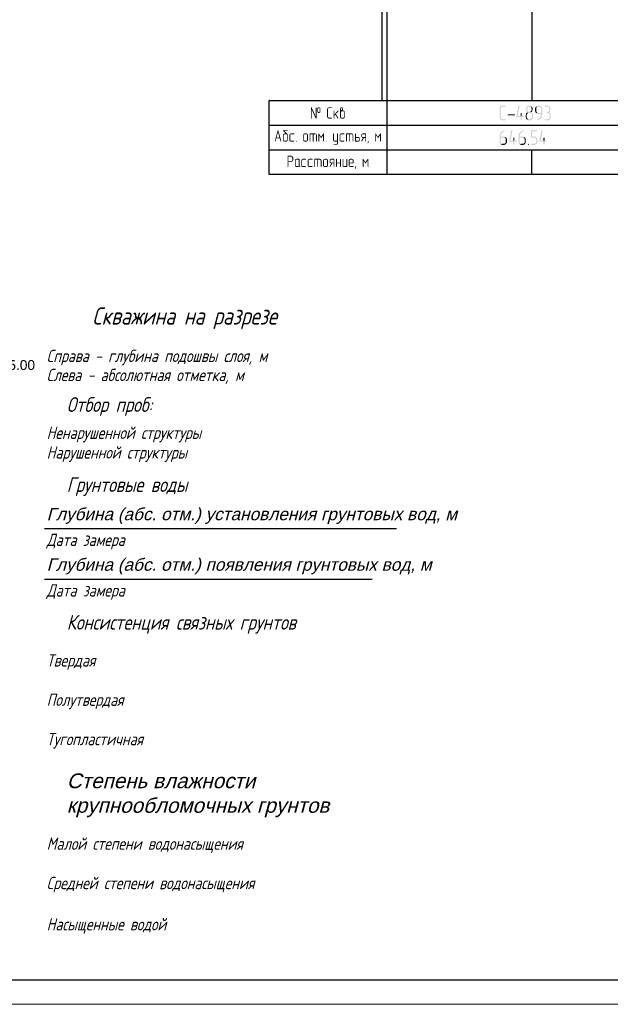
# Model space of a CAD drawing. Header units: millimetres. Extents: x -93479 to 1057970, y -66333 to 172656.
# Tile 102 of 256: x 200107 to 212120, y 1656 to 21665. Entities that reach past the tile are written whole.
import ezdxf

# ---------------------------------------------------------------- set-up
doc = ezdxf.new("R2010")
doc.units = ezdxf.units.MM
doc.linetypes.add('CONTI', pattern=[1, 0, 1])
for name, color, linetype in [('CUT_LIT', 7, 'CONTI'), ('PDF _Геометрия', 7, 'Continuous'), ('PDF _Сплошная заливка', 7, 'Continuous'), ('ТОЛСТЫЕ_ОСНОВНЫЕ', 6, 'Continuous')]:
    doc.layers.add(name, color=color, linetype=linetype)
doc.layers.add('ТОНКИЕ', color=7, linetype='Continuous', lineweight=9)
doc.styles.get("Standard").update_dxf_attribs({"font": 'arial.ttf'})

# ---------------------------------------------------------------- blocks, each defined once
blk = doc.blocks.new('*U1959')
at = {"layer": 'ТОЛСТЫЕ_ОСНОВНЫЕ', "color": 7}
blk.add_lwpolyline([(20, 5), (1256, 5), (1256, 589), (20, 589)], close=True, dxfattribs=at)
at = {"layer": 'ТОНКИЕ', "color": 7}
blk.add_lwpolyline([(0, 0), (1261, 0), (1261, 594), (0, 594)], close=True, dxfattribs=at)
blk = doc.blocks.new('геология3')
at = {"layer": 'PDF _Сплошная заливка', "transparency": 33554559}
for points in [[(58.1794, -22.3248), (58.1761, -22.3265), (58.1761, -22.3282), (58.1828, -22.3432), (58.2144, -22.4132), (58.2161, -22.4148), (58.2178, -22.4148), (58.2194, -22.4132), (58.2211, -22.4115), (58.2144, -22.3965), (58.1828, -22.3265), (58.1811, -22.3248)], [(58.1761, -22.3282), (58.1761, -22.4132), (58.1794, -22.4148), (58.1811, -22.4148), (58.1828, -22.4115), (58.1828, -22.3432)], [(58.2178, -22.3248), (58.2161, -22.3265), (58.2144, -22.3282), (58.2144, -22.3965), (58.2211, -22.4115), (58.2211, -22.3282), (58.2194, -22.3265), (58.2194, -22.3248)], [(58.2394, -22.3248), (58.2378, -22.3248), (58.2344, -22.3265), (58.2328, -22.3265), (58.2311, -22.3282), (58.2294, -22.3298), (58.2278, -22.3315), (58.2278, -22.3615), (58.2294, -22.3648), (58.2394, -22.3632), (58.2378, -22.3632), (58.2361, -22.3615), (58.2344, -22.3598), (58.2344, -22.3565), (58.2344, -22.3348), (58.2361, -22.3332), (58.2378, -22.3315), (58.2394, -22.3315), (58.2511, -22.3298), (58.2494, -22.3282), (58.2461, -22.3265), (58.2444, -22.3248), (58.2428, -22.3248)], [(58.2511, -22.3298), (58.2394, -22.3315), (58.2428, -22.3315), (58.2444, -22.3332), (58.2461, -22.3348), (58.2461, -22.3382), (58.2461, -22.3598), (58.2444, -22.3615), (58.2428, -22.3632), (58.2394, -22.3632), (58.2294, -22.3648), (58.2311, -22.3665), (58.2328, -22.3682), (58.2361, -22.3698), (58.2428, -22.3698), (58.2461, -22.3682), (58.2478, -22.3682), (58.2494, -22.3665), (58.2511, -22.3648), (58.2511, -22.3632), (58.2528, -22.3598), (58.2528, -22.3332)], [(58.3411, -22.3248), (58.3194, -22.3248), (58.3178, -22.3265), (58.3161, -22.3282), (58.3128, -22.3282), (58.3111, -22.3298), (58.3094, -22.3332), (58.3078, -22.3348), (58.3078, -22.3365), (58.3061, -22.3398), (58.3061, -22.4015), (58.3078, -22.4032), (58.3078, -22.4048), (58.3094, -22.4082), (58.3111, -22.4098), (58.3128, -22.4115), (58.3161, -22.4132), (58.3178, -22.4132), (58.3211, -22.4148), (58.3411, -22.4148), (58.3428, -22.4132), (58.3444, -22.4132), (58.3444, -22.4098), (58.3411, -22.4082), (58.3228, -22.4082), (58.3194, -22.4065), (58.3178, -22.4065), (58.3161, -22.4048), (58.3144, -22.4032), (58.3128, -22.3998), (58.3128, -22.3398), (58.3144, -22.3365), (58.3161, -22.3348), (58.3178, -22.3332), (58.3194, -22.3315), (58.3411, -22.3315), (58.3428, -22.3298), (58.3444, -22.3298), (58.3444, -22.3265)], [(58.3611, -22.3498), (58.3578, -22.3515), (58.3578, -22.3532), (58.3578, -22.4132), (58.3594, -22.4132), (58.3611, -22.4148), (58.3628, -22.4148), (58.3644, -22.4115), (58.3644, -22.3915), (58.3711, -22.3832), (58.3644, -22.3815), (58.3644, -22.3532), (58.3628, -22.3515)], [(58.3928, -22.3515), (58.3911, -22.3515), (58.3644, -22.3815), (58.3711, -22.3832), (58.3894, -22.4132), (58.3928, -22.4148), (58.3944, -22.4132), (58.3961, -22.4115), (58.3961, -22.4098), (58.3761, -22.3782), (58.3961, -22.3565), (58.3961, -22.3515)], [(58.4228, -22.3248), (58.4194, -22.3248), (58.4161, -22.3265), (58.4144, -22.3265), (58.4128, -22.3282), (58.4111, -22.3298), (58.4111, -22.3315), (58.4094, -22.3348), (58.4094, -22.4048), (58.4111, -22.4065), (58.4111, -22.4098), (58.4128, -22.4115), (58.4144, -22.4132), (58.4178, -22.4132), (58.4194, -22.4148), (58.4378, -22.4148), (58.4394, -22.4132), (58.4428, -22.4132), (58.4444, -22.4115), (58.4461, -22.4082), (58.4194, -22.4082), (58.4178, -22.4065), (58.4161, -22.4048), (58.4161, -22.3615), (58.4178, -22.3582), (58.4194, -22.3582), (58.4228, -22.3565), (58.4461, -22.3565), (58.4444, -22.3548), (58.4428, -22.3532), (58.4394, -22.3515), (58.4378, -22.3515), (58.4344, -22.3498), (58.4161, -22.3498), (58.4161, -22.3348), (58.4178, -22.3332), (58.4194, -22.3315), (58.4228, -22.3315), (58.4328, -22.3298), (58.4311, -22.3282), (58.4294, -22.3265), (58.4261, -22.3248), (58.4244, -22.3248)], [(58.4328, -22.3298), (58.4228, -22.3315), (58.4244, -22.3315), (58.4261, -22.3332), (58.4278, -22.3348), (58.4278, -22.3382), (58.4278, -22.3398), (58.4261, -22.3415), (58.4261, -22.3432), (58.4244, -22.3448), (58.4228, -22.3465), (58.4211, -22.3465), (58.4178, -22.3482), (58.4161, -22.3498), (58.4278, -22.3498), (58.4294, -22.3482), (58.4311, -22.3465), (58.4328, -22.3465), (58.4328, -22.3432), (58.4344, -22.3415), (58.4344, -22.3332)], [(58.4461, -22.3565), (58.4344, -22.3565), (58.4378, -22.3582), (58.4394, -22.3582), (58.4411, -22.3615), (58.4411, -22.4048), (58.4394, -22.4065), (58.4378, -22.4082), (58.4228, -22.4082), (58.4461, -22.4082), (58.4461, -22.4065), (58.4478, -22.4048), (58.4478, -22.3615), (58.4461, -22.3582)], [(59.7328, -22.3115), (59.7044, -22.3115), (59.7011, -22.3132), (59.6994, -22.3148), (59.6961, -22.3165), (59.6928, -22.3182), (59.6911, -22.3215), (59.6894, -22.3232), (59.6878, -22.3265), (59.6878, -22.3298), (59.6861, -22.3332), (59.6861, -22.4065), (59.6878, -22.4098), (59.6878, -22.4132), (59.6894, -22.4165), (59.6911, -22.4182), (59.6928, -22.4215), (59.6961, -22.4232), (59.6994, -22.4248), (59.7011, -22.4265), (59.7044, -22.4282), (59.7328, -22.4282), (59.7344, -22.4265), (59.7361, -22.4265), (59.7361, -22.4215), (59.7328, -22.4198), (59.7078, -22.4198), (59.7044, -22.4182), (59.7011, -22.4165), (59.6994, -22.4148), (59.6978, -22.4115), (59.6961, -22.4098), (59.6944, -22.4065), (59.6944, -22.3332), (59.6961, -22.3298), (59.6978, -22.3265), (59.6994, -22.3232), (59.7028, -22.3215), (59.7044, -22.3198), (59.7328, -22.3198), (59.7361, -22.3182), (59.7361, -22.3115)], [(59.8428, -22.3115), (59.8394, -22.3115), (59.8378, -22.3148), (59.8211, -22.3982), (59.8228, -22.4015), (59.8261, -22.4032), (59.8544, -22.4032), (59.8544, -22.4248), (59.8561, -22.4265), (59.8594, -22.4282), (59.8611, -22.4265), (59.8628, -22.4248), (59.8628, -22.4032), (59.8761, -22.4032), (59.8794, -22.4015), (59.8794, -22.3965), (59.8761, -22.3948), (59.8311, -22.3948), (59.8461, -22.3165), (59.8461, -22.3148), (59.8444, -22.3115)], [(59.9261, -22.3115), (59.9194, -22.3115), (59.9161, -22.3132), (59.9128, -22.3148), (59.9094, -22.3165), (59.9078, -22.3182), (59.9044, -22.3215), (59.9028, -22.3232), (59.9028, -22.3265), (59.9011, -22.3298), (59.9011, -22.3515), (59.9028, -22.3548), (59.9044, -22.3582), (59.9061, -22.3615), (59.9094, -22.3632), (59.9061, -22.3665), (59.9044, -22.3682), (59.9294, -22.3698), (59.9328, -22.3698), (59.9361, -22.3715), (59.9394, -22.3715), (59.9411, -22.3748), (59.9444, -22.3765), (59.9461, -22.3798), (59.9461, -22.4065), (59.9444, -22.4098), (59.9444, -22.4132), (59.9411, -22.4148), (59.9394, -22.4165), (59.9361, -22.4182), (59.9328, -22.4198), (59.9211, -22.4198), (59.9028, -22.4215), (59.9061, -22.4232), (59.9094, -22.4248), (59.9111, -22.4265), (59.9144, -22.4282), (59.9361, -22.4282), (59.9394, -22.4265), (59.9428, -22.4248), (59.9444, -22.4232), (59.9478, -22.4215), (59.9494, -22.4182), (59.9511, -22.4148), (59.9528, -22.4132), (59.9544, -22.4098), (59.9544, -22.3798), (59.9528, -22.3765), (59.9511, -22.3732), (59.9494, -22.3698), (59.9461, -22.3682), (59.9444, -22.3665), (59.9411, -22.3632), (59.9444, -22.3615), (59.9228, -22.3615), (59.9194, -22.3598), (59.9161, -22.3582), (59.9144, -22.3565), (59.9111, -22.3532), (59.9094, -22.3515), (59.9094, -22.3298), (59.9111, -22.3265), (59.9144, -22.3232), (59.9161, -22.3215), (59.9194, -22.3198), (59.9261, -22.3198), (59.9428, -22.3182), (59.9411, -22.3165), (59.9378, -22.3132), (59.9344, -22.3132), (59.9311, -22.3115), (59.9278, -22.3115)], [(59.9428, -22.3182), (59.9261, -22.3198), (59.9328, -22.3198), (59.9344, -22.3215), (59.9378, -22.3232), (59.9394, -22.3265), (59.9411, -22.3298), (59.9411, -22.3332), (59.9428, -22.3365), (59.9428, -22.3448), (59.9411, -22.3482), (59.9411, -22.3515), (59.9394, -22.3532), (59.9378, -22.3565), (59.9344, -22.3582), (59.9328, -22.3598), (59.9294, -22.3615), (59.9261, -22.3615), (59.9444, -22.3615), (59.9461, -22.3598), (59.9478, -22.3565), (59.9478, -22.3548), (59.9494, -22.3515), (59.9494, -22.3482), (59.9511, -22.3448), (59.9511, -22.3332), (59.9494, -22.3298), (59.9494, -22.3265), (59.9478, -22.3232), (59.9461, -22.3198)], [(59.9778, -22.3182), (59.9761, -22.3215), (59.9744, -22.3232), (59.9728, -22.3265), (59.9711, -22.3298), (59.9711, -22.3565), (59.9728, -22.3598), (59.9728, -22.3632), (59.9744, -22.3648), (59.9761, -22.3682), (59.9778, -22.3698), (59.9961, -22.3698), (59.9928, -22.3698), (59.9894, -22.3682), (59.9861, -22.3665), (59.9844, -22.3648), (59.9828, -22.3615), (59.9811, -22.3598), (59.9794, -22.3565), (59.9794, -22.3332), (59.9811, -22.3298), (59.9828, -22.3265), (59.9844, -22.3232), (59.9861, -22.3215), (59.9894, -22.3198), (60.0044, -22.3198)], [(60.0044, -22.3115), (59.9894, -22.3115), (59.9861, -22.3132), (59.9828, -22.3148), (59.9811, -22.3165), (59.9778, -22.3182), (60.0044, -22.3198), (60.0111, -22.3198), (60.0144, -22.3215), (60.0161, -22.3232), (60.0194, -22.3265), (60.0211, -22.3298), (60.0211, -22.3698), (59.9778, -22.3698), (59.9811, -22.3732), (59.9844, -22.3748), (59.9861, -22.3765), (59.9894, -22.3765), (59.9928, -22.3782), (60.0211, -22.3782), (60.0211, -22.3848), (60.0194, -22.3882), (60.0194, -22.3898), (60.0178, -22.3932), (60.0161, -22.3965), (60.0144, -22.3982), (60.0144, -22.4015), (60.0111, -22.4032), (60.0094, -22.4065), (60.0078, -22.4082), (60.0044, -22.4115), (60.0028, -22.4132), (59.9994, -22.4148), (59.9961, -22.4165), (59.9944, -22.4182), (59.9911, -22.4198), (59.9878, -22.4215), (59.9878, -22.4232), (59.9894, -22.4265), (59.9911, -22.4282), (59.9944, -22.4282), (59.9961, -22.4265), (59.9994, -22.4248), (60.0028, -22.4232), (60.0061, -22.4215), (60.0078, -22.4198), (60.0111, -22.4165), (60.0128, -22.4148), (60.0161, -22.4132), (60.0178, -22.4098), (60.0194, -22.4065), (60.0211, -22.4048), (60.0228, -22.4032), (60.0244, -22.3998), (60.0261, -22.3965), (60.0261, -22.3932), (60.0278, -22.3898), (60.0278, -22.3865), (60.0294, -22.3832), (60.0294, -22.3298), (60.0278, -22.3265), (60.0261, -22.3232), (60.0244, -22.3198), (60.0228, -22.3182), (60.0194, -22.3165), (60.0178, -22.3132), (60.0144, -22.3132), (60.0111, -22.3115), (60.0078, -22.3115)], [(60.0678, -22.3115), (60.0478, -22.3115), (60.0461, -22.3148), (60.0478, -22.3182), (60.0511, -22.3198), (60.0744, -22.3198), (60.0761, -22.3215), (60.0794, -22.3232), (60.0811, -22.3265), (60.0828, -22.3298), (60.0828, -22.3332), (60.0844, -22.3365), (60.0844, -22.3482), (60.0828, -22.3515), (60.0811, -22.3532), (60.0794, -22.3565), (60.0761, -22.3582), (60.0744, -22.3598), (60.0711, -22.3615), (60.0644, -22.3615), (60.0628, -22.3648), (60.0644, -22.3682), (60.0678, -22.3698), (60.0744, -22.3698), (60.0778, -22.3715), (60.0811, -22.3715), (60.0828, -22.3748), (60.0861, -22.3765), (60.0861, -22.3798), (60.0878, -22.3832), (60.0878, -22.4065), (60.0861, -22.4098), (60.0861, -22.4132), (60.0828, -22.4148), (60.0811, -22.4165), (60.0778, -22.4182), (60.0744, -22.4198), (60.0511, -22.4198), (60.0478, -22.4215), (60.0461, -22.4248), (60.0478, -22.4265), (60.0511, -22.4282), (60.0778, -22.4282), (60.0811, -22.4265), (60.0844, -22.4248), (60.0861, -22.4232), (60.0894, -22.4215), (60.0911, -22.4182), (60.0928, -22.4148), (60.0944, -22.4132), (60.0961, -22.4098), (60.0961, -22.3798), (60.0944, -22.3765), (60.0928, -22.3732), (60.0911, -22.3698), (60.0878, -22.3682), (60.0861, -22.3665), (60.0828, -22.3632), (60.0861, -22.3615), (60.0878, -22.3598), (60.0894, -22.3565), (60.0894, -22.3548), (60.0911, -22.3515), (60.0911, -22.3482), (60.0928, -22.3448), (60.0928, -22.3332), (60.0911, -22.3298), (60.0911, -22.3265), (60.0894, -22.3232), (60.0878, -22.3198), (60.0844, -22.3182), (60.0828, -22.3165), (60.0794, -22.3132), (60.0761, -22.3132), (60.0728, -22.3115), (60.0694, -22.3115)], [(59.8044, -22.3898), (59.8078, -22.3898), (59.8094, -22.3865), (59.8078, -22.3832), (59.8061, -22.3815), (59.7544, -22.3815), (59.7511, -22.3832), (59.7494, -22.3865), (59.7511, -22.3898)], [(59.8594, -22.3698), (59.8561, -22.3698), (59.8544, -22.3732), (59.8544, -22.3948), (59.8311, -22.3948), (59.8628, -22.3948), (59.8628, -22.3732), (59.8611, -22.3698)], [(59.9044, -22.3682), (59.9011, -22.3698), (59.8994, -22.3732), (59.8978, -22.3765), (59.8978, -22.3798), (59.8961, -22.3832), (59.8961, -22.3865), (59.8961, -22.4065), (59.8978, -22.4098), (59.8978, -22.4132), (59.8994, -22.4165), (59.9011, -22.4182), (59.9028, -22.4215), (59.9211, -22.4198), (59.9178, -22.4198), (59.9144, -22.4182), (59.9111, -22.4165), (59.9094, -22.4148), (59.9078, -22.4115), (59.9061, -22.4098), (59.9044, -22.4065), (59.9044, -22.3832), (59.9061, -22.3798), (59.9078, -22.3765), (59.9094, -22.3748), (59.9128, -22.3715), (59.9144, -22.3698), (59.9294, -22.3698)], [(57.9094, -22.5115), (57.8878, -22.5948), (57.8878, -22.5965), (57.8911, -22.5982), (57.8928, -22.5965), (57.8944, -22.5948), (57.8994, -22.5732), (57.9261, -22.5732), (57.9011, -22.5665), (57.9128, -22.5232)], [(57.9128, -22.5082), (57.9111, -22.5098), (57.9094, -22.5115), (57.9128, -22.5232), (57.9244, -22.5665), (57.9011, -22.5665), (57.9261, -22.5732), (57.9328, -22.5948), (57.9344, -22.5982), (57.9361, -22.5982), (57.9378, -22.5965), (57.9394, -22.5948), (57.9161, -22.5115), (57.9144, -22.5082)], [(57.9878, -22.5082), (57.9528, -22.5082), (57.9528, -22.5132), (57.9744, -22.5332), (57.9661, -22.5332), (57.9628, -22.5348), (57.9611, -22.5348), (57.9578, -22.5365), (57.9561, -22.5382), (57.9544, -22.5398), (57.9528, -22.5415), (57.9528, -22.5882), (57.9544, -22.5898), (57.9544, -22.5932), (57.9561, -22.5948), (57.9578, -22.5965), (57.9611, -22.5965), (57.9628, -22.5982), (57.9811, -22.5982), (57.9828, -22.5965), (57.9861, -22.5965), (57.9878, -22.5948), (57.9894, -22.5915), (57.9628, -22.5915), (57.9611, -22.5898), (57.9594, -22.5882), (57.9594, -22.5448), (57.9611, -22.5415), (57.9628, -22.5415), (57.9661, -22.5398), (57.9894, -22.5398), (57.9878, -22.5382), (57.9644, -22.5148), (57.9878, -22.5148), (57.9894, -22.5132), (57.9911, -22.5132), (57.9911, -22.5098)], [(59.7244, -22.5082), (59.7228, -22.5082), (59.7194, -22.5098), (59.7161, -22.5115), (59.7128, -22.5132), (59.7111, -22.5148), (59.7078, -22.5165), (59.7044, -22.5182), (59.7028, -22.5198), (59.7011, -22.5232), (59.6978, -22.5265), (59.6961, -22.5282), (59.6944, -22.5298), (59.6928, -22.5332), (59.6911, -22.5365), (59.6911, -22.5398), (59.6894, -22.5432), (59.6878, -22.5465), (59.6878, -22.5532), (59.6861, -22.5565), (59.6861, -22.6032), (59.6878, -22.6065), (59.6878, -22.6098), (59.6894, -22.6132), (59.6911, -22.6148), (59.6928, -22.6182), (59.7111, -22.6165), (59.7078, -22.6165), (59.7044, -22.6148), (59.7011, -22.6132), (59.6994, -22.6115), (59.6978, -22.6082), (59.6961, -22.6065), (59.6944, -22.6032), (59.6944, -22.5665), (59.7194, -22.5665), (59.7378, -22.5648), (59.7344, -22.5632), (59.7328, -22.5615), (59.7294, -22.5598), (59.7261, -22.5582), (59.6944, -22.5582), (59.6944, -22.5548), (59.6961, -22.5515), (59.6961, -22.5465), (59.6978, -22.5432), (59.6994, -22.5398), (59.7011, -22.5365), (59.7028, -22.5348), (59.7044, -22.5315), (59.7061, -22.5298), (59.7078, -22.5265), (59.7111, -22.5248), (59.7128, -22.5215), (59.7161, -22.5198), (59.7194, -22.5182), (59.7228, -22.5165), (59.7244, -22.5165), (59.7261, -22.5148), (59.7278, -22.5132), (59.7278, -22.5082)], [(59.7844, -22.5082), (59.7811, -22.5082), (59.7794, -22.5115), (59.7628, -22.5948), (59.7644, -22.5982), (59.7678, -22.5998), (59.7961, -22.5998), (59.7961, -22.6215), (59.7978, -22.6232), (59.8011, -22.6248), (59.8028, -22.6232), (59.8044, -22.6215), (59.8044, -22.5998), (59.8178, -22.5998), (59.8211, -22.5982), (59.8211, -22.5932), (59.8178, -22.5915), (59.7728, -22.5915), (59.7878, -22.5132), (59.7878, -22.5115), (59.7861, -22.5082)], [(59.8761, -22.5082), (59.8744, -22.5082), (59.8711, -22.5098), (59.8678, -22.5115), (59.8644, -22.5132), (59.8628, -22.5148), (59.8594, -22.5165), (59.8561, -22.5182), (59.8544, -22.5198), (59.8528, -22.5232), (59.8494, -22.5265), (59.8478, -22.5282), (59.8461, -22.5298), (59.8444, -22.5332), (59.8428, -22.5365), (59.8428, -22.5398), (59.8411, -22.5432), (59.8394, -22.5465), (59.8394, -22.5532), (59.8378, -22.5565), (59.8378, -22.6032), (59.8394, -22.6065), (59.8394, -22.6098), (59.8411, -22.6132), (59.8428, -22.6148), (59.8444, -22.6182), (59.8628, -22.6165), (59.8594, -22.6165), (59.8561, -22.6148), (59.8528, -22.6132), (59.8511, -22.6115), (59.8494, -22.6082), (59.8478, -22.6065), (59.8461, -22.6032), (59.8461, -22.5665), (59.8711, -22.5665), (59.8894, -22.5648), (59.8861, -22.5632), (59.8844, -22.5615), (59.8811, -22.5598), (59.8778, -22.5582), (59.8461, -22.5582), (59.8461, -22.5548), (59.8478, -22.5515), (59.8478, -22.5465), (59.8494, -22.5432), (59.8511, -22.5398), (59.8528, -22.5365), (59.8544, -22.5348), (59.8561, -22.5315), (59.8578, -22.5298), (59.8594, -22.5265), (59.8628, -22.5248), (59.8644, -22.5215), (59.8678, -22.5198), (59.8711, -22.5182), (59.8744, -22.5165), (59.8761, -22.5165), (59.8778, -22.5148), (59.8794, -22.5132), (59.8794, -22.5082)], [(59.9844, -22.5082), (59.9394, -22.5082), (59.9378, -22.5115), (59.9378, -22.5615), (59.9394, -22.5648), (59.9411, -22.5665), (59.9661, -22.5665), (59.9694, -22.5682), (59.9728, -22.5698), (59.9744, -22.5715), (59.9778, -22.5732), (59.9778, -22.5765), (59.9794, -22.5798), (59.9794, -22.6032), (59.9778, -22.6065), (59.9761, -22.6098), (59.9744, -22.6115), (59.9728, -22.6132), (59.9694, -22.6148), (59.9661, -22.6165), (59.9428, -22.6165), (59.9394, -22.6182), (59.9378, -22.6215), (59.9394, -22.6232), (59.9428, -22.6248), (59.9661, -22.6248), (59.9694, -22.6232), (59.9728, -22.6232), (59.9761, -22.6215), (59.9778, -22.6198), (59.9811, -22.6182), (59.9828, -22.6148), (59.9844, -22.6115), (59.9861, -22.6098), (59.9878, -22.6065), (59.9878, -22.5765), (59.9861, -22.5732), (59.9844, -22.5698), (59.9828, -22.5682), (59.9811, -22.5648), (59.9778, -22.5632), (59.9761, -22.5615), (59.9728, -22.5598), (59.9694, -22.5582), (59.9461, -22.5582), (59.9461, -22.5165), (59.9844, -22.5165), (59.9878, -22.5148), (59.9878, -22.5082)], [(60.0261, -22.5082), (60.0228, -22.5082), (60.0211, -22.5115), (60.0044, -22.5948), (60.0061, -22.5982), (60.0094, -22.5998), (60.0378, -22.5998), (60.0378, -22.6215), (60.0394, -22.6232), (60.0428, -22.6248), (60.0444, -22.6232), (60.0461, -22.6215), (60.0461, -22.5998), (60.0594, -22.5998), (60.0628, -22.5982), (60.0628, -22.5932), (60.0594, -22.5915), (60.0144, -22.5915), (60.0294, -22.5132), (60.0294, -22.5115), (60.0278, -22.5082)], [(57.9894, -22.5398), (57.9778, -22.5398), (57.9811, -22.5415), (57.9828, -22.5415), (57.9844, -22.5448), (57.9844, -22.5882), (57.9828, -22.5898), (57.9811, -22.5915), (57.9661, -22.5915), (57.9894, -22.5915), (57.9894, -22.5898), (57.9911, -22.5882), (57.9911, -22.5448), (57.9894, -22.5415)], [(58.0394, -22.5332), (58.0178, -22.5332), (58.0144, -22.5348), (58.0128, -22.5348), (58.0094, -22.5365), (58.0078, -22.5382), (58.0061, -22.5398), (58.0061, -22.5415), (58.0044, -22.5448), (58.0044, -22.5898), (58.0061, -22.5932), (58.0078, -22.5948), (58.0094, -22.5965), (58.0128, -22.5965), (58.0144, -22.5982), (58.0394, -22.5982), (58.0411, -22.5965), (58.0428, -22.5965), (58.0428, -22.5932), (58.0394, -22.5915), (58.0144, -22.5915), (58.0128, -22.5898), (58.0111, -22.5882), (58.0111, -22.5448), (58.0128, -22.5415), (58.0144, -22.5415), (58.0178, -22.5398), (58.0428, -22.5398), (58.0428, -22.5348)], [(58.0611, -22.5915), (58.0578, -22.5932), (58.0578, -22.5948), (58.0578, -22.5965), (58.0611, -22.5982), (58.0628, -22.5965), (58.0644, -22.5948), (58.0628, -22.5932)], [(58.1161, -22.5398), (58.1161, -22.5415), (58.1144, -22.5448), (58.1144, -22.5898), (58.1161, -22.5932), (58.1178, -22.5948), (58.1194, -22.5965), (58.1228, -22.5965), (58.1244, -22.5982), (58.1428, -22.5982), (58.1444, -22.5965), (58.1478, -22.5965), (58.1494, -22.5948), (58.1511, -22.5932), (58.1278, -22.5915), (58.1244, -22.5915), (58.1228, -22.5898), (58.1211, -22.5882), (58.1211, -22.5448), (58.1228, -22.5415), (58.1244, -22.5415), (58.1278, -22.5398), (58.1394, -22.5398)], [(58.1394, -22.5332), (58.1278, -22.5332), (58.1244, -22.5348), (58.1228, -22.5348), (58.1194, -22.5365), (58.1178, -22.5382), (58.1161, -22.5398), (58.1394, -22.5398), (58.1428, -22.5415), (58.1444, -22.5415), (58.1461, -22.5448), (58.1461, -22.5882), (58.1444, -22.5898), (58.1428, -22.5915), (58.1278, -22.5915), (58.1511, -22.5932), (58.1511, -22.5898), (58.1528, -22.5882), (58.1528, -22.5448), (58.1511, -22.5415), (58.1511, -22.5398), (58.1494, -22.5382), (58.1478, -22.5365), (58.1444, -22.5348), (58.1428, -22.5348)], [(58.2111, -22.5332), (58.1694, -22.5332), (58.1661, -22.5348), (58.1661, -22.5365), (58.1661, -22.5965), (58.1694, -22.5982), (58.1711, -22.5982), (58.1728, -22.5948), (58.1728, -22.5398), (58.2211, -22.5398), (58.2194, -22.5382), (58.2178, -22.5365), (58.2161, -22.5348), (58.2128, -22.5348)], [(58.1911, -22.5398), (58.1911, -22.5948), (58.1928, -22.5965), (58.1944, -22.5982), (58.1978, -22.5982), (58.1978, -22.5948), (58.1978, -22.5398), (58.2111, -22.5398)], [(58.2211, -22.5398), (58.1911, -22.5398), (58.2111, -22.5398), (58.2128, -22.5415), (58.2161, -22.5415), (58.2161, -22.5448), (58.2178, -22.5465), (58.2178, -22.5965), (58.2211, -22.5982), (58.2228, -22.5982), (58.2244, -22.5948), (58.2244, -22.5465), (58.2228, -22.5448), (58.2228, -22.5415)], [(58.2394, -22.5332), (58.2361, -22.5348), (58.2361, -22.5365), (58.2428, -22.5482), (58.2561, -22.5682), (58.2578, -22.5598), (58.2411, -22.5348)], [(58.2361, -22.5365), (58.2361, -22.5965), (58.2394, -22.5982), (58.2411, -22.5982), (58.2428, -22.5948), (58.2428, -22.5482)], [(58.2778, -22.5332), (58.2761, -22.5348), (58.2744, -22.5348), (58.2578, -22.5598), (58.2561, -22.5682), (58.2578, -22.5698), (58.2611, -22.5682), (58.2744, -22.5482), (58.2811, -22.5365), (58.2794, -22.5348)], [(58.2811, -22.5365), (58.2744, -22.5482), (58.2744, -22.5948), (58.2761, -22.5965), (58.2778, -22.5982), (58.2794, -22.5982), (58.2811, -22.5948)], [(58.2994, -22.5915), (58.2961, -22.5932), (58.2961, -22.5948), (58.2961, -22.5965), (58.2994, -22.5982), (58.3011, -22.5965), (58.3028, -22.5948), (58.3011, -22.5932)], [(58.3578, -22.5332), (58.3544, -22.5348), (58.3544, -22.5365), (58.3544, -22.5882), (58.3561, -22.5898), (58.3561, -22.5932), (58.3678, -22.5915), (58.3644, -22.5915), (58.3628, -22.5898), (58.3611, -22.5882), (58.3611, -22.5365), (58.3594, -22.5348)], [(58.3894, -22.5332), (58.3878, -22.5348), (58.3861, -22.5365), (58.3861, -22.5915), (58.3678, -22.5915), (58.3561, -22.5932), (58.3578, -22.5948), (58.3594, -22.5965), (58.3628, -22.5965), (58.3644, -22.5982), (58.3861, -22.5982), (58.3861, -22.6132), (58.3844, -22.6148), (58.3828, -22.6165), (58.3794, -22.6182), (58.3578, -22.6182), (58.3578, -22.6232), (58.3844, -22.6232), (58.3878, -22.6215), (58.3894, -22.6198), (58.3911, -22.6182), (58.3911, -22.6165), (58.3928, -22.6132), (58.3928, -22.5348), (58.3911, -22.5348)], [(58.4411, -22.5332), (58.4194, -22.5332), (58.4161, -22.5348), (58.4144, -22.5348), (58.4111, -22.5365), (58.4094, -22.5382), (58.4078, -22.5398), (58.4078, -22.5415), (58.4061, -22.5448), (58.4061, -22.5898), (58.4078, -22.5932), (58.4094, -22.5948), (58.4111, -22.5965), (58.4144, -22.5965), (58.4161, -22.5982), (58.4411, -22.5982), (58.4428, -22.5965), (58.4444, -22.5965), (58.4444, -22.5932), (58.4411, -22.5915), (58.4161, -22.5915), (58.4144, -22.5898), (58.4128, -22.5882), (58.4128, -22.5448), (58.4144, -22.5415), (58.4161, -22.5415), (58.4194, -22.5398), (58.4444, -22.5398), (58.4444, -22.5348)], [(58.5028, -22.5332), (58.4611, -22.5332), (58.4578, -22.5348), (58.4578, -22.5365), (58.4578, -22.5965), (58.4611, -22.5982), (58.4628, -22.5982), (58.4644, -22.5948), (58.4644, -22.5398), (58.5128, -22.5398), (58.5111, -22.5382), (58.5094, -22.5365), (58.5078, -22.5348), (58.5044, -22.5348)], [(58.4828, -22.5398), (58.4828, -22.5948), (58.4844, -22.5965), (58.4861, -22.5982), (58.4894, -22.5982), (58.4894, -22.5948), (58.4894, -22.5398), (58.5028, -22.5398)], [(58.5128, -22.5398), (58.4828, -22.5398), (58.5028, -22.5398), (58.5044, -22.5415), (58.5078, -22.5415), (58.5078, -22.5448), (58.5094, -22.5465), (58.5094, -22.5965), (58.5128, -22.5982), (58.5144, -22.5982), (58.5161, -22.5948), (58.5161, -22.5465), (58.5144, -22.5448), (58.5144, -22.5415)], [(58.5328, -22.5332), (58.5294, -22.5348), (58.5294, -22.5365), (58.5294, -22.5965), (58.5311, -22.5982), (58.5578, -22.5982), (58.5594, -22.5965), (58.5628, -22.5965), (58.5644, -22.5948), (58.5661, -22.5932), (58.5361, -22.5915), (58.5361, -22.5698), (58.5544, -22.5698), (58.5661, -22.5682), (58.5644, -22.5665), (58.5628, -22.5648), (58.5594, -22.5632), (58.5361, -22.5632), (58.5361, -22.5365), (58.5344, -22.5348)], [(58.5661, -22.5682), (58.5544, -22.5698), (58.5578, -22.5698), (58.5594, -22.5715), (58.5611, -22.5732), (58.5611, -22.5882), (58.5594, -22.5898), (58.5578, -22.5915), (58.5361, -22.5915), (58.5661, -22.5932), (58.5661, -22.5898), (58.5678, -22.5882), (58.5678, -22.5732), (58.5661, -22.5698)], [(58.5811, -22.5398), (58.5811, -22.5415), (58.5794, -22.5448), (58.5794, -22.5615), (58.5811, -22.5632), (58.5928, -22.5632), (58.5894, -22.5615), (58.5878, -22.5615), (58.5861, -22.5582), (58.5861, -22.5448), (58.5878, -22.5415), (58.5894, -22.5415), (58.5928, -22.5398), (58.6111, -22.5398)], [(58.5928, -22.5698), (58.5794, -22.5932), (58.5794, -22.5965), (58.5828, -22.5982), (58.5844, -22.5965), (58.5861, -22.5965), (58.6011, -22.5698), (58.6111, -22.5698)], [(58.6144, -22.5332), (58.5928, -22.5332), (58.5894, -22.5348), (58.5878, -22.5348), (58.5844, -22.5365), (58.5828, -22.5382), (58.5811, -22.5398), (58.6111, -22.5398), (58.6111, -22.5632), (58.5811, -22.5632), (58.5828, -22.5648), (58.5844, -22.5665), (58.5878, -22.5682), (58.5894, -22.5682), (58.5928, -22.5698), (58.6111, -22.5698), (58.6111, -22.5948), (58.6128, -22.5965), (58.6144, -22.5982), (58.6161, -22.5982), (58.6178, -22.5948), (58.6178, -22.5348)], [(58.6394, -22.5965), (58.6361, -22.6098), (58.6344, -22.6115), (58.6294, -22.6115), (58.6294, -22.6082), (58.6328, -22.5948), (58.6344, -22.5932), (58.6378, -22.5932), (58.6394, -22.5948)], [(58.6944, -22.5332), (58.6911, -22.5348), (58.6911, -22.5365), (58.6978, -22.5482), (58.7111, -22.5682), (58.7128, -22.5598), (58.6961, -22.5348)], [(58.6911, -22.5365), (58.6911, -22.5965), (58.6944, -22.5982), (58.6961, -22.5982), (58.6978, -22.5948), (58.6978, -22.5482)], [(58.7328, -22.5332), (58.7311, -22.5348), (58.7294, -22.5348), (58.7128, -22.5598), (58.7111, -22.5682), (58.7128, -22.5698), (58.7161, -22.5682), (58.7294, -22.5482), (58.7361, -22.5365), (58.7344, -22.5348)], [(58.7361, -22.5365), (58.7294, -22.5482), (58.7294, -22.5948), (58.7311, -22.5965), (58.7328, -22.5982), (58.7344, -22.5982), (58.7361, -22.5948)], [(59.7378, -22.5648), (59.7194, -22.5665), (59.7228, -22.5665), (59.7261, -22.5682), (59.7294, -22.5682), (59.7311, -22.5715), (59.7344, -22.5732), (59.7361, -22.5765), (59.7361, -22.6032), (59.7344, -22.6065), (59.7344, -22.6098), (59.7311, -22.6115), (59.7294, -22.6132), (59.7261, -22.6148), (59.7228, -22.6165), (59.7111, -22.6165), (59.6928, -22.6182), (59.6961, -22.6198), (59.6994, -22.6215), (59.7011, -22.6232), (59.7044, -22.6248), (59.7261, -22.6248), (59.7294, -22.6232), (59.7328, -22.6215), (59.7344, -22.6198), (59.7378, -22.6182), (59.7394, -22.6148), (59.7411, -22.6115), (59.7428, -22.6098), (59.7444, -22.6065), (59.7444, -22.5765), (59.7428, -22.5732), (59.7411, -22.5698), (59.7394, -22.5682)], [(59.8011, -22.5665), (59.7978, -22.5665), (59.7961, -22.5698), (59.7961, -22.5915), (59.7728, -22.5915), (59.8044, -22.5915), (59.8044, -22.5698), (59.8028, -22.5665)], [(59.8894, -22.5648), (59.8711, -22.5665), (59.8744, -22.5665), (59.8778, -22.5682), (59.8811, -22.5682), (59.8828, -22.5715), (59.8861, -22.5732), (59.8878, -22.5765), (59.8878, -22.6032), (59.8861, -22.6065), (59.8861, -22.6098), (59.8828, -22.6115), (59.8811, -22.6132), (59.8778, -22.6148), (59.8744, -22.6165), (59.8628, -22.6165), (59.8444, -22.6182), (59.8478, -22.6198), (59.8511, -22.6215), (59.8528, -22.6232), (59.8561, -22.6248), (59.8778, -22.6248), (59.8811, -22.6232), (59.8844, -22.6215), (59.8861, -22.6198), (59.8894, -22.6182), (59.8911, -22.6148), (59.8928, -22.6115), (59.8944, -22.6098), (59.8961, -22.6065), (59.8961, -22.5765), (59.8944, -22.5732), (59.8928, -22.5698), (59.8911, -22.5682)], [(60.0428, -22.5665), (60.0394, -22.5665), (60.0378, -22.5698), (60.0378, -22.5915), (60.0144, -22.5915), (60.0461, -22.5915), (60.0461, -22.5698), (60.0444, -22.5665)], [(59.9178, -22.6165), (59.9144, -22.6182), (59.9128, -22.6215), (59.9144, -22.6232), (59.9178, -22.6248), (59.9194, -22.6232), (59.9211, -22.6215), (59.9211, -22.6182)], [(58.0144, -22.7115), (57.9894, -22.7115), (57.9894, -22.7148), (57.9894, -22.7998), (57.9928, -22.8015), (57.9944, -22.8015), (57.9961, -22.7982), (57.9961, -22.7632), (58.0178, -22.7632), (58.0194, -22.7615), (58.0228, -22.7615), (58.0244, -22.7598), (58.0261, -22.7582), (58.0278, -22.7582), (57.9961, -22.7565), (57.9961, -22.7182), (58.0144, -22.7182), (58.0278, -22.7165), (58.0261, -22.7148), (58.0244, -22.7132), (58.0228, -22.7132), (58.0194, -22.7115), (58.0178, -22.7115)], [(58.0278, -22.7165), (58.0144, -22.7182), (58.0194, -22.7182), (58.0228, -22.7198), (58.0244, -22.7215), (58.0261, -22.7232), (58.0261, -22.7265), (58.0278, -22.7282), (58.0278, -22.7465), (58.0261, -22.7482), (58.0261, -22.7515), (58.0244, -22.7532), (58.0228, -22.7548), (58.0194, -22.7548), (58.0178, -22.7565), (57.9961, -22.7565), (58.0278, -22.7582), (58.0311, -22.7548), (58.0311, -22.7532), (58.0328, -22.7515), (58.0344, -22.7482), (58.0344, -22.7248), (58.0328, -22.7232), (58.0311, -22.7215), (58.0294, -22.7182)], [(58.0494, -22.7432), (58.0494, -22.7448), (58.0478, -22.7482), (58.0478, -22.7932), (58.0494, -22.7965), (58.0511, -22.7982), (58.0528, -22.7998), (58.0561, -22.7998), (58.0578, -22.8015), (58.0761, -22.8015), (58.0778, -22.7998), (58.0811, -22.7998), (58.0828, -22.7982), (58.0828, -22.7965), (58.0928, -22.7965), (58.0911, -22.7948), (58.0578, -22.7948), (58.0561, -22.7932), (58.0544, -22.7915), (58.0544, -22.7482), (58.0561, -22.7448), (58.0578, -22.7448), (58.0611, -22.7432), (58.0794, -22.7432)], [(58.0828, -22.7365), (58.0611, -22.7365), (58.0578, -22.7382), (58.0561, -22.7382), (58.0528, -22.7398), (58.0511, -22.7415), (58.0494, -22.7432), (58.0794, -22.7432), (58.0794, -22.7915), (58.0778, -22.7932), (58.0761, -22.7948), (58.0611, -22.7948), (58.0911, -22.7948), (58.0878, -22.7948), (58.0878, -22.7932), (58.0861, -22.7898), (58.0861, -22.7382)], [(58.1344, -22.7365), (58.1128, -22.7365), (58.1094, -22.7382), (58.1078, -22.7382), (58.1044, -22.7398), (58.1028, -22.7415), (58.1011, -22.7432), (58.1011, -22.7448), (58.0994, -22.7482), (58.0994, -22.7932), (58.1011, -22.7965), (58.1028, -22.7982), (58.1044, -22.7998), (58.1078, -22.7998), (58.1094, -22.8015), (58.1344, -22.8015), (58.1361, -22.7998), (58.1378, -22.7998), (58.1378, -22.7965), (58.1344, -22.7948), (58.1094, -22.7948), (58.1078, -22.7932), (58.1061, -22.7915), (58.1061, -22.7482), (58.1078, -22.7448), (58.1094, -22.7448), (58.1128, -22.7432), (58.1378, -22.7432), (58.1378, -22.7382)], [(58.1861, -22.7365), (58.1644, -22.7365), (58.1611, -22.7382), (58.1594, -22.7382), (58.1561, -22.7398), (58.1544, -22.7415), (58.1528, -22.7432), (58.1528, -22.7448), (58.1511, -22.7482), (58.1511, -22.7932), (58.1528, -22.7965), (58.1544, -22.7982), (58.1561, -22.7998), (58.1594, -22.7998), (58.1611, -22.8015), (58.1861, -22.8015), (58.1878, -22.7998), (58.1894, -22.7998), (58.1894, -22.7965), (58.1861, -22.7948), (58.1611, -22.7948), (58.1594, -22.7932), (58.1578, -22.7915), (58.1578, -22.7482), (58.1594, -22.7448), (58.1611, -22.7448), (58.1644, -22.7432), (58.1894, -22.7432), (58.1894, -22.7382)], [(58.2478, -22.7365), (58.2061, -22.7365), (58.2028, -22.7382), (58.2028, -22.7398), (58.2028, -22.7998), (58.2061, -22.8015), (58.2078, -22.8015), (58.2094, -22.7982), (58.2094, -22.7432), (58.2578, -22.7432), (58.2561, -22.7415), (58.2544, -22.7398), (58.2528, -22.7382), (58.2494, -22.7382)], [(58.2278, -22.7432), (58.2278, -22.7982), (58.2294, -22.7998), (58.2311, -22.8015), (58.2344, -22.8015), (58.2344, -22.7982), (58.2344, -22.7432), (58.2478, -22.7432)], [(58.2578, -22.7432), (58.2278, -22.7432), (58.2478, -22.7432), (58.2494, -22.7448), (58.2528, -22.7448), (58.2528, -22.7482), (58.2544, -22.7498), (58.2544, -22.7998), (58.2578, -22.8015), (58.2594, -22.8015), (58.2611, -22.7982), (58.2611, -22.7498), (58.2594, -22.7482), (58.2594, -22.7448)], [(58.2761, -22.7432), (58.2761, -22.7448), (58.2744, -22.7482), (58.2744, -22.7932), (58.2761, -22.7965), (58.2778, -22.7982), (58.2794, -22.7998), (58.2828, -22.7998), (58.2844, -22.8015), (58.3028, -22.8015), (58.3044, -22.7998), (58.3078, -22.7998), (58.3094, -22.7982), (58.3111, -22.7965), (58.2878, -22.7948), (58.2844, -22.7948), (58.2828, -22.7932), (58.2811, -22.7915), (58.2811, -22.7482), (58.2828, -22.7448), (58.2844, -22.7448), (58.2878, -22.7432), (58.2994, -22.7432)], [(58.2994, -22.7365), (58.2878, -22.7365), (58.2844, -22.7382), (58.2828, -22.7382), (58.2794, -22.7398), (58.2778, -22.7415), (58.2761, -22.7432), (58.2994, -22.7432), (58.3028, -22.7448), (58.3044, -22.7448), (58.3061, -22.7482), (58.3061, -22.7915), (58.3044, -22.7932), (58.3028, -22.7948), (58.2878, -22.7948), (58.3111, -22.7965), (58.3111, -22.7932), (58.3128, -22.7915), (58.3128, -22.7482), (58.3111, -22.7448), (58.3111, -22.7432), (58.3094, -22.7415), (58.3078, -22.7398), (58.3044, -22.7382), (58.3028, -22.7382)], [(58.3278, -22.7432), (58.3278, -22.7448), (58.3261, -22.7482), (58.3261, -22.7648), (58.3278, -22.7665), (58.3394, -22.7665), (58.3361, -22.7648), (58.3344, -22.7648), (58.3328, -22.7615), (58.3328, -22.7482), (58.3344, -22.7448), (58.3361, -22.7448), (58.3394, -22.7432), (58.3578, -22.7432)], [(58.3611, -22.7365), (58.3394, -22.7365), (58.3361, -22.7382), (58.3344, -22.7382), (58.3311, -22.7398), (58.3294, -22.7415), (58.3278, -22.7432), (58.3578, -22.7432), (58.3578, -22.7665), (58.3278, -22.7665), (58.3294, -22.7682), (58.3311, -22.7698), (58.3344, -22.7715), (58.3361, -22.7715), (58.3394, -22.7732), (58.3578, -22.7732), (58.3578, -22.7982), (58.3594, -22.7998), (58.3611, -22.8015), (58.3628, -22.8015), (58.3644, -22.7982), (58.3644, -22.7382)], [(58.3811, -22.7365), (58.3778, -22.7382), (58.3778, -22.7398), (58.3778, -22.7998), (58.3811, -22.8015), (58.3828, -22.8015), (58.3844, -22.7982), (58.3844, -22.7732), (58.4094, -22.7732), (58.3844, -22.7665), (58.3844, -22.7398), (58.3828, -22.7382)], [(58.4128, -22.7365), (58.4111, -22.7382), (58.4094, -22.7398), (58.4094, -22.7665), (58.3844, -22.7665), (58.4094, -22.7732), (58.4094, -22.7982), (58.4111, -22.7998), (58.4128, -22.8015), (58.4144, -22.8015), (58.4161, -22.7982), (58.4161, -22.7398), (58.4144, -22.7382)], [(58.4328, -22.7365), (58.4294, -22.7382), (58.4294, -22.7398), (58.4294, -22.7932), (58.4311, -22.7965), (58.4428, -22.7948), (58.4394, -22.7948), (58.4378, -22.7932), (58.4361, -22.7915), (58.4361, -22.7398), (58.4344, -22.7382)], [(58.4644, -22.7365), (58.4628, -22.7382), (58.4611, -22.7398), (58.4611, -22.7948), (58.4428, -22.7948), (58.4311, -22.7965), (58.4328, -22.7982), (58.4344, -22.7998), (58.4378, -22.7998), (58.4394, -22.8015), (58.4661, -22.8015), (58.4678, -22.7982), (58.4678, -22.7398), (58.4661, -22.7382)], [(58.4811, -22.7432), (58.4811, -22.7448), (58.4794, -22.7482), (58.4794, -22.7932), (58.4811, -22.7965), (58.4828, -22.7982), (58.4844, -22.7998), (58.4878, -22.7998), (58.4894, -22.8015), (58.5144, -22.8015), (58.5161, -22.7998), (58.5178, -22.7998), (58.5178, -22.7965), (58.5144, -22.7948), (58.4894, -22.7948), (58.4878, -22.7932), (58.4861, -22.7915), (58.4861, -22.7732), (58.5144, -22.7732), (58.5161, -22.7715), (58.5178, -22.7698), (58.4861, -22.7665), (58.4861, -22.7482), (58.4878, -22.7448), (58.4894, -22.7448), (58.4928, -22.7432), (58.5044, -22.7432)], [(58.5044, -22.7365), (58.4928, -22.7365), (58.4894, -22.7382), (58.4878, -22.7382), (58.4844, -22.7398), (58.4828, -22.7415), (58.4811, -22.7432), (58.5044, -22.7432), (58.5078, -22.7448), (58.5094, -22.7448), (58.5111, -22.7482), (58.5111, -22.7665), (58.4861, -22.7665), (58.5178, -22.7698), (58.5178, -22.7482), (58.5161, -22.7448), (58.5161, -22.7432), (58.5144, -22.7415), (58.5128, -22.7398), (58.5094, -22.7382), (58.5078, -22.7382)], [(58.5944, -22.7365), (58.5911, -22.7382), (58.5911, -22.7398), (58.5978, -22.7515), (58.6111, -22.7715), (58.6128, -22.7632), (58.5961, -22.7382)], [(58.5911, -22.7398), (58.5911, -22.7998), (58.5944, -22.8015), (58.5961, -22.8015), (58.5978, -22.7982), (58.5978, -22.7515)], [(58.6328, -22.7365), (58.6311, -22.7382), (58.6294, -22.7382), (58.6128, -22.7632), (58.6111, -22.7715), (58.6128, -22.7732), (58.6161, -22.7715), (58.6294, -22.7515), (58.6361, -22.7398), (58.6344, -22.7382)], [(58.6361, -22.7398), (58.6294, -22.7515), (58.6294, -22.7982), (58.6311, -22.7998), (58.6328, -22.8015), (58.6344, -22.8015), (58.6361, -22.7982)], [(58.0928, -22.7965), (58.0828, -22.7965), (58.0844, -22.7998), (58.0861, -22.7998), (58.0878, -22.8015), (58.0894, -22.8015), (58.0911, -22.7998), (58.0928, -22.7982)], [(58.3394, -22.7732), (58.3261, -22.7965), (58.3261, -22.7998), (58.3294, -22.8015), (58.3311, -22.7998), (58.3328, -22.7998), (58.3478, -22.7732), (58.3578, -22.7732)], [(58.5394, -22.7998), (58.5361, -22.8132), (58.5344, -22.8148), (58.5294, -22.8148), (58.5294, -22.8115), (58.5328, -22.7982), (58.5344, -22.7965), (58.5378, -22.7965), (58.5394, -22.7982)]]:
    blk.add_hatch(color=256, dxfattribs=at).paths.add_polyline_path(points)
at = {"layer": 'PDF _Геометрия', "lineweight": 25}
for points in [[(59.9444, -18.6465), (59.9444, -22.2682)], [(58.7444, -19.5498), (58.7444, -22.2665)], [(58.7844, -19.5498), (58.7844, -22.6598)], [(62.8861, -22.8615), (62.8844, -22.8615), (57.8444, -22.8615), (57.8428, -22.8615), (57.8428, -22.2715), (57.8444, -22.2715), (57.8428, -22.2715)], [(57.8444, -22.2715), (62.8844, -22.2715), (62.8861, -22.2715)], [(58.7444, -22.2715), (58.7461, -22.2715)], [(58.7844, -22.2715), (58.7844, -22.8615)], [(59.9444, -22.2715), (59.9461, -22.2715)], [(57.8428, -22.4682), (57.8444, -22.4682), (62.8844, -22.4682), (62.8861, -22.4682)], [(57.8428, -22.6648), (57.8444, -22.6648), (62.8844, -22.6648), (62.8861, -22.6648)], [(58.7844, -22.6648), (58.7861, -22.6648)], [(59.9444, -22.8615), (59.9444, -22.6648), (59.9461, -22.6648)]]:
    blk.add_lwpolyline(points, dxfattribs=at)

msp = doc.modelspace()

# ---------------------------------------------------------------- linework, layer by layer
at = {"color": 7}
for points in [[(200611.7, 11324.2), (207771.4, 11324.2)], [(200611.7, 10298.2), (207276.4, 10298.2)]]:
    msp.add_lwpolyline(points, dxfattribs=at)

# ---------------------------------------------------------------- block references
for name, p, xscale, yscale, zscale in [('*U1959', (122059.1, 1655.9), 100, 100, 100), ('геология3', (58186.8, 76618), 2541.29606099, 2541.29606099, 2541.29606099)]:
    msp.add_blockref(name, p, dxfattribs=dict(at, xscale=xscale, yscale=yscale, zscale=zscale))

# ---------------------------------------------------------------- texts
for s, insert, char_height, width, attachment_point in [('{\\fGOST type A|b0|i0|c204|p2;\\Q15;Скважина на разрезе}', (203460.7, 15596.7), 350, 8604.82, 5), ('{\\fGOST type A|b0|i0|c204|p2;\\Q15;Справа - глубина подошвы слоя, м}', (200655.2, 14957.8), 250, 7674.26, 1), ('{\\fGOST type A|b0|i0|c204|p2;\\Q15;Слева - абсолютная отметка, м}', (200655.2, 14571), 250, 7674.26, 1), ('{\\fGOST type A|b0|i0|c204|p2;\\H1.2x;\\Q15;Отбор проб:}', (201063.5, 13993.6), 250, 7674.26, 1), ('{\\fGOST type A|b0|i0|c204|p2;\\Q15;Ненарушенной структуры}', (200655.2, 13395.3), 250, 7674.26, 1), ('{\\fGOST type A|b0|i0|c204|p2;\\Q15;Нарушенной структуры}', (200655.2, 12995.3), 250, 7674.26, 1), ('{\\fGOST type A|b0|i0|c204|p2;\\H1.2x;\\Q15;Грунтовые воды}', (201063.5, 12367.3), 250, 7674.26, 1), ('{\\Q15;Глубина (абс. отм.) установления грунтовых вод, м}', (200655.2, 11742.9), 250, 8948.844, 1), ('{\\fGOST type A|b0|i0|c204|p2;\\Q15;Дата замера}', (200655.2, 11219.2), 250, 7674.26, 1), ('{\\Q15;Глубина (абс. отм.) появления грунтовых вод, м}', (200655.2, 10716.8), 250, 8948.844, 1), ('{\\fGOST type A|b0|i0|c204|p2;\\Q15;Дата замера}', (200655.2, 10193.1), 250, 7674.26, 1), ('{\\fGOST type A|b0|i0|c204|p2;\\H1.2x;\\Q15;Консистенция связных грунтов}', (201063.5, 9569.4), 250, 7674.26, 1), ('{\\fGOST type A|b0|i0|c204|p2;\\Q15;Твердая}', (200655.2, 8770.3), 250, 7674.26, 1), ('{\\fGOST type A|b0|i0|c204|p2;\\Q15;Полутвердая}', (200655.2, 7970.3), 250, 7674.26, 1), ('{\\fGOST type A|b0|i0|c204|p2;\\Q15;Тугопластичная}', (200655.2, 7170.3), 250, 7674.26, 1), ('{\\H1.2x;\\Q15;Степень влажности \\Pкрупнообломочных грунтов}', (201063.5, 6347.8), 250, 9948.366, 1), ('{\\fGOST type A|b0|i0|c204|p2;\\Q15;Малой степени водонасыщения}', (200655.2, 5045.7), 250, 7674.26, 1), ('{\\fGOST type A|b0|i0|c204|p2;\\Q15;Средней степени водонасыщения}', (200655.2, 4245.7), 250, 7674.26, 1), ('{\\fGOST type A|b0|i0|c204|p2;\\Q15;Насыщенные водой}', (200655.2, 3407.8), 250, 7674.26, 1)]:
    msp.add_mtext(s, dxfattribs=dict(at, insert=insert, char_height=char_height, width=width, attachment_point=attachment_point))
at = {"layer": 'CUT_LIT', "color": 7}
msp.add_text('5.00', height=200, dxfattribs=at).set_placement((199875.7, 14547.2))

doc.saveas('drawing.dxf')
